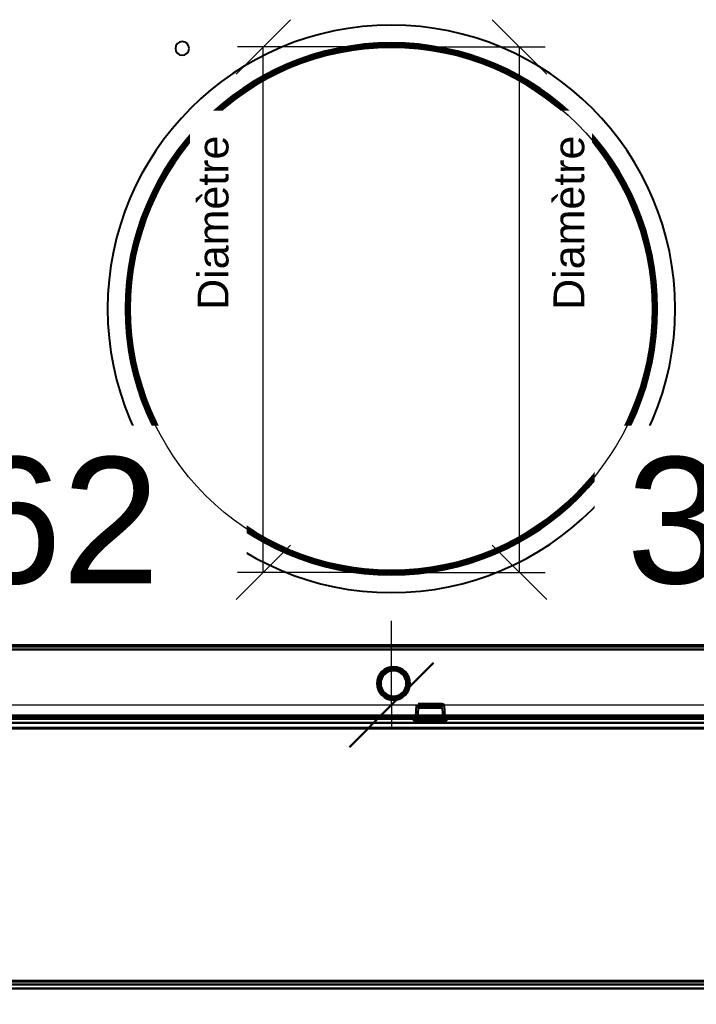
# Model space of a CAD drawing. Header units: millimetres. Extents: x -1115 to 1388, y -280 to 1010.
# Tile 29 of 76: x -177 to 145, y -7 to 461. Entities that reach past the tile are written whole.
import ezdxf

# ---------------------------------------------------------------- set-up
doc = ezdxf.new("R2010")
doc.units = ezdxf.units.MM
doc.linetypes.add('Tiret point', pattern=[15.875, 6.35, -4.7625, 0, -4.7625])
for name, color, linetype, lineweight in [('A-ANNO-DIMS', 211, 'Continuous', 30), ('A-ANNO-DIMS-20', 211, 'Continuous', 30), ('A-FLOR-LEVL', 51, 'Continuous', 30), ('A-GENM', 13, 'Continuous', 40), ('G-IMPT', 8, 'Continuous', 40)]:
    doc.layers.add(name, color=color, linetype=linetype, lineweight=lineweight)
doc.styles.add('Arial_1', font='arial.ttf', dxfattribs={"height": 60})
doc.styles.add('Arial_2', font='arial.ttf', dxfattribs={"height": 14.6304})
doc.dimstyles.new('Linéaire', dxfattribs={"dimscale": 304.8, "dimtxt": 61.215564, "dimasz": 0.131234, "dimexe": 0.131234, "dimexo": 0.131234, "dimgap": 0.131234, "dimtad": 1, "dimdec": 0, "dimzin": 0, "dimdsep": 46, "dimtxsty": 'Arial_1', "dimblk1": 'OBLIQUE', "dimblk2": 'OBLIQUE', "dimsah": 1, "dimcen": 0.09, "dimazin": 0, "dimtfac": 1, "dimtdec": 4, "dimtix": 1, "dimtmove": 0, "dimatfit": 3, "dimfxl": 1, "dimtvp": 1, "dimtfill": 1, "dimtolj": 1, "dimtzin": 0, "dimarcsym": 2})

# ---------------------------------------------------------------- blocks, each defined once
blk = doc.blocks.new('NEXA 700 CALQUES_dwg-751640-Droite')
at = {"layer": 'G-IMPT'}
for p, q in [((325.9, 163.35), (-323.9, 163.35)), ((11.78, 134.59), (11.42, 129.37)), ((11.78, 134.59), (11.42, 129.37)), ((18.5, 134.59), (11.78, 134.59)), ((18.5, 134.59), (11.78, 134.59)), ((18.5, 134.59), (11.78, 134.59)), ((18.5, 134.59), (11.78, 134.59)), ((11.78, 134.59), (25.22, 134.59)), ((11.78, 134.59), (25.22, 134.59)), ((11.78, 134.59), (25.22, 134.59)), ((11.78, 134.59), (25.22, 134.59)), ((12.72, 133.59), (12.35, 128.35)), ((12.72, 133.59), (12.35, 128.35)), ((12.72, 133.59), (18.5, 133.59)), ((12.72, 133.59), (18.5, 133.59)), ((24.28, 133.59), (12.72, 133.59)), ((24.28, 133.59), (12.72, 133.59)), ((24.28, 133.59), (12.72, 133.59)), ((24.28, 133.59), (12.72, 133.59)), ((24.22, 135.52), (12.78, 135.52)), ((24.22, 135.52), (12.78, 135.52)), ((24.22, 135.52), (12.78, 135.52)), ((24.22, 135.52), (12.78, 135.52)), ((12.78, 135.52), (18.5, 135.52)), ((12.78, 135.52), (18.5, 135.52)), ((12.78, 135.52), (18.5, 135.52)), ((12.78, 135.52), (18.5, 135.52)), ((13.72, 134.52), (23.28, 134.52)), ((13.72, 134.52), (23.28, 134.52)), ((13.72, 134.52), (23.28, 134.52)), ((13.72, 134.52), (23.28, 134.52)), ((18.5, 134.52), (13.72, 134.52)), ((18.5, 134.52), (13.72, 134.52)), ((18.5, 135.52), (24.22, 135.52)), ((18.5, 135.52), (24.22, 135.52)), ((25.22, 134.59), (18.5, 134.59)), ((25.22, 134.59), (18.5, 134.59)), ((23.28, 134.52), (18.5, 134.52)), ((23.28, 134.52), (18.5, 134.52)), ((23.28, 134.52), (18.5, 134.52)), ((23.28, 134.52), (18.5, 134.52)), ((18.5, 133.59), (24.28, 133.59)), ((18.5, 133.59), (24.28, 133.59)), ((18.5, 133.59), (24.28, 133.59)), ((18.5, 133.59), (24.28, 133.59)), ((24.65, 128.35), (24.28, 133.59)), ((24.65, 128.35), (24.28, 133.59)), ((25.58, 129.37), (25.22, 134.59)), ((25.58, 129.37), (25.22, 134.59)), ((345, 128.37), (-325, 128.37)), ((-324.4, 128.37), (361.4, 128.37)), ((-324.4, 128.37), (326.4, 128.37)), ((-323.9, 128.87), (360.9, 128.87)), ((10.55, 128.37), (10.55, 127.42)), ((10.55, 128.37), (10.55, 127.42)), ((10.55, 128.37), (18.5, 128.37)), ((10.55, 128.37), (26.45, 128.37)), ((10.55, 128.37), (26.45, 128.37)), ((10.55, 128.37), (26.45, 128.37)), ((26.45, 127.42), (10.55, 127.42)), ((12.65, 127.42), (10.55, 127.42)), ((10.55, 127.42), (26.45, 127.42)), ((12.65, 127.42), (10.55, 127.42)), ((26.45, 127.42), (10.55, 127.42)), ((10.55, 127.42), (26.45, 127.42)), ((10.63, 128.87), (10.63, 128.37)), ((10.63, 128.87), (10.63, 128.37)), ((18.5, 128.87), (10.63, 128.87)), ((10.63, 128.87), (18.5, 128.87)), ((18.5, 128.87), (10.63, 128.87)), ((10.63, 128.87), (18.5, 128.87)), ((26.38, 128.37), (10.63, 128.37)), ((26.38, 128.37), (10.63, 128.37)), ((10.63, 128.37), (18.5, 128.37)), ((10.63, 128.37), (18.5, 128.37)), ((26.38, 128.37), (10.63, 128.37)), ((26.38, 128.37), (10.63, 128.37)), ((10.63, 128.37), (18.5, 128.37)), ((10.63, 128.37), (18.5, 128.37)), ((11.38, 128.87), (11.35, 128.37)), ((11.38, 128.87), (11.35, 128.37)), ((11.35, 128.37), (25.65, 128.37)), ((11.35, 128.37), (25.65, 128.37)), ((25.65, 128.37), (11.35, 128.37)), ((25.65, 128.37), (11.35, 128.37)), ((11.35, 128.37), (25.65, 128.37)), ((11.35, 128.37), (25.65, 128.37)), ((25.65, 128.37), (11.35, 128.37)), ((25.65, 128.37), (11.35, 128.37)), ((25.65, 127.42), (11.35, 127.42)), ((11.35, 127.42), (18.5, 127.42)), ((25.65, 127.42), (11.35, 127.42)), ((11.35, 127.42), (18.5, 127.42)), ((11.38, 128.87), (18.5, 128.87)), ((11.38, 128.87), (25.62, 128.87)), ((18.5, 128.87), (11.38, 128.87)), ((11.38, 128.87), (18.5, 128.87)), ((11.38, 128.87), (25.62, 128.87)), ((18.5, 128.87), (11.38, 128.87)), ((18.5, 129.37), (11.42, 129.37)), ((25.58, 129.37), (11.42, 129.37)), ((18.5, 129.37), (11.42, 129.37)), ((25.58, 129.37), (11.42, 129.37)), ((11.42, 129.37), (18.5, 129.37)), ((11.42, 129.37), (18.5, 129.37)), ((12.35, 128.35), (24.65, 128.35)), ((12.35, 128.35), (24.65, 128.35)), ((18.5, 128.35), (12.35, 128.35)), ((12.35, 128.35), (24.65, 128.35)), ((12.35, 128.35), (24.65, 128.35)), ((18.5, 128.35), (12.35, 128.35)), ((25.58, 129.37), (18.5, 129.37)), ((25.58, 129.37), (18.5, 129.37)), ((18.5, 129.37), (25.58, 129.37)), ((18.5, 129.37), (25.58, 129.37)), ((18.5, 128.87), (25.62, 128.87)), ((26.38, 128.87), (18.5, 128.87)), ((18.5, 128.87), (26.38, 128.87)), ((25.62, 128.87), (18.5, 128.87)), ((18.5, 128.87), (25.62, 128.87)), ((26.38, 128.87), (18.5, 128.87)), ((18.5, 128.87), (26.38, 128.87)), ((25.62, 128.87), (18.5, 128.87)), ((18.5, 128.37), (26.38, 128.37)), ((18.5, 128.37), (26.38, 128.37)), ((18.5, 128.37), (26.45, 128.37)), ((24.65, 128.35), (18.5, 128.35)), ((24.65, 128.35), (18.5, 128.35)), ((24.65, 128.35), (18.5, 128.35)), ((24.65, 128.35), (18.5, 128.35)), ((18.5, 127.42), (25.65, 127.42)), ((18.5, 127.42), (25.65, 127.42)), ((26.45, 127.42), (24.35, 127.42)), ((26.45, 127.42), (24.35, 127.42)), ((25.65, 128.37), (25.62, 128.87)), ((25.65, 128.37), (25.62, 128.87)), ((26.38, 128.37), (26.38, 128.87)), ((26.38, 128.37), (26.38, 128.87)), ((26.45, 127.42), (26.45, 128.37)), ((26.45, 127.42), (26.45, 128.37)), ((345, 126.37), (-325, 126.37)), ((345, 126.37), (-325, 126.37)), ((-303.78, 2), (323.78, 2)), ((-303.78, 2), (323.78, 2)), ((-303.78, 0), (323.78, 0)), ((-303.78, 0), (323.78, 0))]:
    blk.add_line(p, q, dxfattribs=at)
at = {"layer": 'G-IMPT', "flags": 128}
for points in [[(0, 198.37), (-5, 198.47), (-9.99, 198.77), (-14.96, 199.27), (-19.91, 199.97), (-24.83, 200.86), (-29.71, 201.96), (-34.54, 203.24), (-39.32, 204.72), (-44.03, 206.39), (-48.68, 208.24), (-53.24, 210.28), (-57.72, 212.5), (-62.11, 214.89), (-66.4, 217.47), (-70.58, 220.21), (-74.65, 223.11), (-78.6, 226.18), (-82.42, 229.4), (-86.12, 232.77), (-89.67, 236.28), (-93.08, 239.94), (-96.34, 243.73), (-99.45, 247.64), (-102.4, 251.68), (-105.18, 255.83), (-107.8, 260.09), (-110.24, 264.46), (-112.51, 268.91), (-114.6, 273.45), (-116.5, 278.08), (-118.22, 282.77), (-119.75, 287.53), (-121.09, 292.35), (-122.23, 297.22), (-123.18, 302.13), (-123.93, 307.07), (-124.49, 312.04), (-124.84, 317.03), (-124.99, 322.02), (-124.95, 327.02), (-124.7, 332.02), (-124.26, 337), (-123.61, 341.95), (-122.77, 346.88), (-121.73, 351.77), (-120.5, 356.62), (-119.07, 361.41), (-117.46, 366.14), (-115.65, 370.8), (-113.66, 375.39), (-111.49, 379.89), (-109.14, 384.31), (-106.62, 388.62), (-103.92, 392.83), (-101.06, 396.93), (-98.04, 400.92), (-94.86, 404.78), (-91.53, 408.5), (-88.05, 412.1), (-84.43, 415.55), (-80.68, 418.85), (-76.8, 422), (-72.79, 424.99), (-68.67, 427.82), (-64.44, 430.48), (-60.1, 432.97), (-55.67, 435.29), (-51.15, 437.43), (-46.55, 439.38), (-41.87, 441.15), (-37.13, 442.73), (-32.33, 444.12), (-27.47, 445.32), (-22.57, 446.32), (-17.64, 447.12), (-12.68, 447.73), (-7.69, 448.14), (-2.7, 448.34), (0, 448.37)], [(0, 448.37), (5, 448.27), (9.99, 447.97), (14.96, 447.47), (19.91, 446.78), (24.83, 445.88), (29.71, 444.79), (34.54, 443.5), (39.32, 442.03), (44.03, 440.36), (48.68, 438.5), (53.24, 436.47), (57.72, 434.25), (62.11, 431.85), (66.4, 429.28), (70.58, 426.54), (74.65, 423.63), (78.6, 420.57), (82.42, 417.35), (86.12, 413.98), (89.67, 410.46), (93.08, 406.81), (96.34, 403.02), (99.45, 399.1), (102.4, 395.06), (105.18, 390.91), (107.8, 386.65), (110.24, 382.29), (112.51, 377.83), (114.6, 373.29), (116.5, 368.67), (118.22, 363.97), (119.75, 359.21), (121.09, 354.39), (122.23, 349.53), (123.18, 344.62), (123.93, 339.68), (124.49, 334.71), (124.84, 329.72), (124.99, 324.72), (124.95, 319.72), (124.7, 314.73), (124.26, 309.75), (123.61, 304.79), (122.77, 299.86), (121.73, 294.97), (120.5, 290.13), (119.07, 285.33), (117.46, 280.6), (115.65, 275.94), (113.66, 271.35), (111.49, 266.85), (109.14, 262.44), (106.62, 258.12), (103.92, 253.91), (101.06, 249.81), (98.04, 245.83), (94.86, 241.97), (91.53, 238.24), (88.05, 234.65), (84.43, 231.2), (80.68, 227.9), (76.8, 224.75), (72.79, 221.75), (68.67, 218.92), (64.44, 216.26), (60.1, 213.77), (55.67, 211.45), (51.15, 209.32), (46.55, 207.36), (41.87, 205.59), (37.13, 204.01), (32.33, 202.62), (27.47, 201.43), (22.57, 200.43), (17.64, 199.62), (12.68, 199.02), (7.69, 198.61), (2.7, 198.4), (0, 198.37)], [(-323.9, 163.35), (-161.45, 163.35), (1, 163.35), (163.45, 163.35), (325.9, 163.35)], [(325.9, 163.35), (163.45, 163.35), (1, 163.35), (-161.45, 163.35), (-323.9, 163.35)], [(-323.9, 163.35), (-161.45, 163.35), (1, 163.35), (163.45, 163.35), (325.9, 163.35)], [(325.9, 163.35), (163.45, 163.35), (1, 163.35), (-161.45, 163.35), (-323.9, 163.35)], [(325.9, 162.75), (163.45, 162.75), (1, 162.75), (-161.45, 162.75), (-323.9, 162.75)], [(-323.9, 162.75), (-161.45, 162.75), (1, 162.75), (163.45, 162.75), (325.9, 162.75)], [(325.9, 162.75), (163.45, 162.75), (1, 162.75), (-161.45, 162.75), (-323.9, 162.75)], [(-323.9, 162.75), (-161.45, 162.75), (1, 162.75), (163.45, 162.75), (325.9, 162.75)], [(-323.9, 161.37), (-161.33, 161.37), (1.25, 161.37), (163.82, 161.37), (326.4, 161.37)], [(326.4, 161.37), (163.82, 161.37), (1.25, 161.37), (-161.33, 161.37), (-323.9, 161.37)], [(-323.9, 161.37), (-161.45, 161.37), (1, 161.37), (163.45, 161.37), (325.9, 161.37)], [(325.9, 161.37), (163.45, 161.37), (1, 161.37), (-161.45, 161.37), (-323.9, 161.37)], [(-323.9, 161.37), (-161.33, 161.37), (1.25, 161.37), (163.82, 161.37), (326.4, 161.37)], [(325.9, 161.37), (163.45, 161.37), (1, 161.37), (-161.45, 161.37), (-323.9, 161.37)], [(-323.9, 161.37), (-161.45, 161.37), (1, 161.37), (163.45, 161.37), (325.9, 161.37)], [(326.4, 161.37), (163.82, 161.37), (1.25, 161.37), (-161.33, 161.37), (-323.9, 161.37)], [(13.7, 134.52), (13.53, 134.51), (13.38, 134.46), (13.25, 134.41), (13.04, 134.26), (12.9, 134.11), (12.83, 133.98), (12.75, 133.78), (12.72, 133.59)], [(13.7, 134.52), (13.53, 134.51), (13.38, 134.46), (13.25, 134.41), (13.04, 134.26), (12.9, 134.11), (12.83, 133.98), (12.75, 133.78), (12.72, 133.59)], [(24.23, 135.52), (24.4, 135.51), (24.55, 135.46), (24.68, 135.41), (24.9, 135.26), (25.03, 135.11), (25.11, 134.98), (25.18, 134.78), (25.22, 134.59)], [(24.23, 135.52), (24.4, 135.51), (24.55, 135.46), (24.68, 135.41), (24.9, 135.26), (25.03, 135.11), (25.11, 134.98), (25.18, 134.78), (25.22, 134.59)], [(361.4, 128.97), (189.95, 128.97), (18.5, 128.97), (-152.95, 128.97), (-324.4, 128.97)], [(-324.4, 128.97), (-152.95, 128.97), (18.5, 128.97), (189.95, 128.97), (361.4, 128.97)], [(361.4, 128.97), (189.95, 128.97), (18.5, 128.97), (-152.95, 128.97), (-324.4, 128.97)], [(-324.4, 128.97), (-152.95, 128.97), (18.5, 128.97), (189.95, 128.97), (361.4, 128.97)], [(-324.4, 128.97), (-152.95, 128.97), (18.5, 128.97), (189.95, 128.97), (361.4, 128.97)], [(361.4, 128.97), (189.95, 128.97), (18.5, 128.97), (-152.95, 128.97), (-324.4, 128.97)], [(326.4, 128.97), (163.7, 128.97), (1, 128.97), (-161.7, 128.97), (-324.4, 128.97)], [(-324.4, 128.97), (-161.7, 128.97), (1, 128.97), (163.7, 128.97), (326.4, 128.97)], [(326.4, 128.97), (163.7, 128.97), (1, 128.97), (-161.7, 128.97), (-324.4, 128.97)], [(-324.4, 128.97), (-161.7, 128.97), (1, 128.97), (163.7, 128.97), (326.4, 128.97)], [(326.4, 128.97), (163.7, 128.97), (1, 128.97), (-161.7, 128.97), (-324.4, 128.97)], [(-324.4, 128.97), (-161.7, 128.97), (1, 128.97), (163.7, 128.97), (326.4, 128.97)], [(361.4, 128.87), (189.95, 128.87), (18.5, 128.87), (-152.95, 128.87), (-324.4, 128.87)], [(-324.4, 128.87), (-152.95, 128.87), (18.5, 128.87), (189.95, 128.87), (361.4, 128.87)], [(326.4, 128.87), (163.7, 128.87), (1, 128.87), (-161.7, 128.87), (-324.4, 128.87)], [(-324.4, 128.87), (-161.7, 128.87), (1, 128.87), (163.7, 128.87), (326.4, 128.87)], [(361.4, 128.37), (189.95, 128.37), (18.5, 128.37), (-152.95, 128.37), (-324.4, 128.37)], [(-324.4, 128.37), (-157.05, 128.37), (10.3, 128.37), (177.65, 128.37), (345, 128.37)], [(-324.4, 128.37), (-152.95, 128.37), (18.5, 128.37), (189.95, 128.37), (361.4, 128.37)], [(345, 128.37), (177.65, 128.37), (10.3, 128.37), (-157.05, 128.37), (-324.4, 128.37)], [(-324.4, 128.37), (-161.7, 128.37), (1, 128.37), (163.7, 128.37), (326.4, 128.37)], [(326.4, 128.37), (163.7, 128.37), (1, 128.37), (-161.7, 128.37), (-324.4, 128.37)], [(-324.4, 128.37), (-161.7, 128.37), (1, 128.37), (163.7, 128.37), (326.4, 128.37)], [(326.4, 128.37), (163.7, 128.37), (1, 128.37), (-161.7, 128.37), (-324.4, 128.37)], [(-324.4, 128.37), (-161.7, 128.37), (1, 128.37), (163.7, 128.37), (326.4, 128.37)], [(326.4, 128.37), (163.7, 128.37), (1, 128.37), (-161.7, 128.37), (-324.4, 128.37)], [(345, 128.37), (177.65, 128.37), (10.3, 128.37), (-157.05, 128.37), (-324.4, 128.37)], [(-324.4, 128.37), (-161.7, 128.37), (1, 128.37), (163.7, 128.37), (326.4, 128.37)], [(-324.4, 128.37), (-157.05, 128.37), (10.3, 128.37), (177.65, 128.37), (345, 128.37)], [(326.4, 128.37), (163.7, 128.37), (1, 128.37), (-161.7, 128.37), (-324.4, 128.37)], [(326, 128.87), (163.5, 128.87), (1, 128.87), (-161.5, 128.87), (-324, 128.87)], [(-324, 128.87), (-161.5, 128.87), (1, 128.87), (163.5, 128.87), (326, 128.87)], [(-324, 128.87), (-161.5, 128.87), (1, 128.87), (163.5, 128.87), (326, 128.87)], [(326, 128.87), (163.5, 128.87), (1, 128.87), (-161.5, 128.87), (-324, 128.87)], [(-323.9, 129.85), (-161.45, 129.85), (1, 129.85), (163.45, 129.85), (325.9, 129.85)], [(325.9, 129.85), (163.45, 129.85), (1, 129.85), (-161.45, 129.85), (-323.9, 129.85)], [(-323.9, 129.85), (-161.45, 129.85), (1, 129.85), (163.45, 129.85), (325.9, 129.85)], [(325.9, 129.85), (163.45, 129.85), (1, 129.85), (-161.45, 129.85), (-323.9, 129.85)], [(325.9, 129.85), (163.45, 129.85), (1, 129.85), (-161.45, 129.85), (-323.9, 129.85)], [(-323.9, 129.85), (-161.45, 129.85), (1, 129.85), (163.45, 129.85), (325.9, 129.85)], [(-323.9, 129.85), (-161.45, 129.85), (1, 129.85), (163.45, 129.85), (325.9, 129.85)], [(325.9, 129.85), (163.45, 129.85), (1, 129.85), (-161.45, 129.85), (-323.9, 129.85)], [(326.4, 129.47), (163.82, 129.47), (1.25, 129.47), (-161.33, 129.47), (-323.9, 129.47)], [(360.9, 129.47), (189.7, 129.47), (18.5, 129.47), (-152.7, 129.47), (-323.9, 129.47)], [(-323.9, 129.47), (-161.33, 129.47), (1.25, 129.47), (163.82, 129.47), (326.4, 129.47)], [(-323.9, 129.47), (-152.7, 129.47), (18.5, 129.47), (189.7, 129.47), (360.9, 129.47)], [(326.4, 129.47), (163.82, 129.47), (1.25, 129.47), (-161.33, 129.47), (-323.9, 129.47)], [(-323.9, 129.47), (-161.33, 129.47), (1.25, 129.47), (163.82, 129.47), (326.4, 129.47)], [(-323.9, 129.37), (-152.7, 129.37), (18.5, 129.37), (189.7, 129.37), (360.9, 129.37)], [(360.9, 129.37), (189.7, 129.37), (18.5, 129.37), (-152.7, 129.37), (-323.9, 129.37)], [(-323.9, 129.37), (-152.7, 129.37), (18.5, 129.37), (189.7, 129.37), (360.9, 129.37)], [(360.9, 129.37), (189.7, 129.37), (18.5, 129.37), (-152.7, 129.37), (-323.9, 129.37)], [(360.9, 129.37), (189.7, 129.37), (18.5, 129.37), (-152.7, 129.37), (-323.9, 129.37)], [(-323.9, 129.37), (-152.7, 129.37), (18.5, 129.37), (189.7, 129.37), (360.9, 129.37)], [(360.9, 128.87), (189.7, 128.87), (18.5, 128.87), (-152.7, 128.87), (-323.9, 128.87)], [(-323.9, 128.87), (-152.7, 128.87), (18.5, 128.87), (189.7, 128.87), (360.9, 128.87)], [(360.9, 128.87), (189.7, 128.87), (18.5, 128.87), (-152.7, 128.87), (-323.9, 128.87)], [(-323.9, 128.87), (-152.7, 128.87), (18.5, 128.87), (189.7, 128.87), (360.9, 128.87)], [(-323.9, 128.87), (-152.7, 128.87), (18.5, 128.87), (189.7, 128.87), (360.9, 128.87)], [(360.9, 128.87), (189.7, 128.87), (18.5, 128.87), (-152.7, 128.87), (-323.9, 128.87)], [(-323.9, 128.87), (-152.7, 128.87), (18.5, 128.87), (189.7, 128.87), (360.9, 128.87)], [(360.9, 128.87), (189.7, 128.87), (18.5, 128.87), (-152.7, 128.87), (-323.9, 128.87)], [(-323.9, 128.87), (-152.7, 128.87), (18.5, 128.87), (189.7, 128.87), (360.9, 128.87)], [(360.9, 128.87), (189.7, 128.87), (18.5, 128.87), (-152.7, 128.87), (-323.9, 128.87)], [(360.9, 128.87), (189.7, 128.87), (18.5, 128.87), (-152.7, 128.87), (-323.9, 128.87)], [(-323.9, 128.87), (-152.7, 128.87), (18.5, 128.87), (189.7, 128.87), (360.9, 128.87)], [(326.4, 128.37), (165.3, 128.37), (4.2, 128.37), (-156.9, 128.37), (-318, 128.37)], [(-318, 128.37), (-156.9, 128.37), (4.2, 128.37), (165.3, 128.37), (326.4, 128.37)], [(-318, 128.37), (-156.9, 128.37), (4.2, 128.37), (165.3, 128.37), (326.4, 128.37)], [(326.4, 128.37), (165.3, 128.37), (4.2, 128.37), (-156.9, 128.37), (-318, 128.37)], [(-318, 128.37), (-156.9, 128.37), (4.2, 128.37), (165.3, 128.37), (326.4, 128.37)], [(326.4, 128.37), (165.3, 128.37), (4.2, 128.37), (-156.9, 128.37), (-318, 128.37)], [(-318, 128.37), (-156.9, 128.37), (4.2, 128.37), (165.3, 128.37), (326.4, 128.37)], [(326.4, 128.37), (165.3, 128.37), (4.2, 128.37), (-156.9, 128.37), (-318, 128.37)], [(12.35, 128.35), (12.32, 128.18), (12.27, 128.03), (12.2, 127.9), (12.04, 127.69), (11.88, 127.57), (11.74, 127.5), (11.54, 127.44), (11.37, 127.42)], [(12.35, 128.35), (12.32, 128.18), (12.27, 128.03), (12.2, 127.9), (12.04, 127.69), (11.88, 127.57), (11.74, 127.5), (11.54, 127.44), (11.37, 127.42)], [(13.79, 127.42), (13.51, 127.42), (13.22, 127.42), (12.93, 127.42), (12.65, 127.42)], [(12.65, 127.42), (12.93, 127.42), (13.22, 127.42), (13.51, 127.42), (13.79, 127.42)], [(24.35, 127.42), (24.07, 127.42), (23.78, 127.42), (23.49, 127.42), (23.21, 127.42)], [(23.21, 127.42), (23.49, 127.42), (23.78, 127.42), (24.07, 127.42), (24.35, 127.42)], [(25.63, 127.42), (25.46, 127.44), (25.31, 127.48), (25.18, 127.54), (24.97, 127.69), (24.84, 127.84), (24.76, 127.96), (24.68, 128.17), (24.65, 128.35)], [(25.63, 127.42), (25.46, 127.44), (25.31, 127.48), (25.18, 127.54), (24.97, 127.69), (24.84, 127.84), (24.76, 127.96), (24.68, 128.17), (24.65, 128.35)], [(345, 126.37), (177.5, 126.37), (10, 126.37), (-157.5, 126.37), (-325, 126.37)], [(-325, 126.37), (-157.5, 126.37), (10, 126.37), (177.5, 126.37), (345, 126.37)], [(-325, 126.37), (-157.5, 126.37), (10, 126.37), (177.5, 126.37), (345, 126.37)], [(345, 126.37), (177.5, 126.37), (10, 126.37), (-157.5, 126.37), (-325, 126.37)], [(-325, 126.37), (-157.5, 126.37), (10, 126.37), (177.5, 126.37), (345, 126.37)], [(345, 126.37), (177.5, 126.37), (10, 126.37), (-157.5, 126.37), (-325, 126.37)], [(345, 126.37), (177.5, 126.37), (10, 126.37), (-157.5, 126.37), (-325, 126.37)], [(-325, 126.37), (-157.5, 126.37), (10, 126.37), (177.5, 126.37), (345, 126.37)], [(-325, 124.03), (-157.5, 124.03), (10, 124.03), (177.5, 124.03), (345, 124.03)], [(345, 124.03), (177.5, 124.03), (10, 124.03), (-157.5, 124.03), (-325, 124.03)], [(345, 124.03), (177.5, 124.03), (10, 124.03), (-157.5, 124.03), (-325, 124.03)], [(-325, 124.03), (-157.5, 124.03), (10, 124.03), (177.5, 124.03), (345, 124.03)], [(345, 124.03), (177.5, 124.03), (10, 124.03), (-157.5, 124.03), (-325, 124.03)], [(-325, 124.03), (-157.5, 124.03), (10, 124.03), (177.5, 124.03), (345, 124.03)], [(345, 124.03), (177.5, 124.03), (10, 124.03), (-157.5, 124.03), (-325, 124.03)], [(-325, 124.03), (-157.5, 124.03), (10, 124.03), (177.5, 124.03), (345, 124.03)], [(-325, 123.68), (-157.5, 123.68), (10, 123.68), (177.5, 123.68), (345, 123.68)], [(345, 123.68), (177.5, 123.68), (10, 123.68), (-157.5, 123.68), (-325, 123.68)], [(345, 123.68), (177.5, 123.68), (10, 123.68), (-157.5, 123.68), (-325, 123.68)], [(-325, 123.68), (-157.5, 123.68), (10, 123.68), (177.5, 123.68), (345, 123.68)], [(-325, 123.68), (-157.5, 123.68), (10, 123.68), (177.5, 123.68), (345, 123.68)], [(345, 123.68), (177.5, 123.68), (10, 123.68), (-157.5, 123.68), (-325, 123.68)], [(338, 126.37), (174, 126.37), (10, 126.37), (-154, 126.37), (-318, 126.37)], [(-318, 126.37), (-154, 126.37), (10, 126.37), (174, 126.37), (338, 126.37)], [(-318, 126.37), (-154, 126.37), (10, 126.37), (174, 126.37), (338, 126.37)], [(338, 126.37), (174, 126.37), (10, 126.37), (-154, 126.37), (-318, 126.37)], [(-318, 126.37), (-154, 126.37), (10, 126.37), (174, 126.37), (338, 126.37)], [(338, 126.37), (174, 126.37), (10, 126.37), (-154, 126.37), (-318, 126.37)], [(338, 126.37), (174, 126.37), (10, 126.37), (-154, 126.37), (-318, 126.37)], [(-318, 126.37), (-154, 126.37), (10, 126.37), (174, 126.37), (338, 126.37)], [(323.84, 3.65), (166.92, 3.65), (10, 3.65), (-146.92, 3.65), (-303.84, 3.65)], [(-303.84, 3.65), (-146.92, 3.65), (10, 3.65), (166.92, 3.65), (323.84, 3.65)], [(-303.84, 3.65), (-146.92, 3.65), (10, 3.65), (166.92, 3.65), (323.84, 3.65)], [(323.84, 3.65), (166.92, 3.65), (10, 3.65), (-146.92, 3.65), (-303.84, 3.65)], [(-303.84, 3.65), (-146.92, 3.65), (10, 3.65), (166.92, 3.65), (323.84, 3.65)], [(323.84, 3.65), (166.92, 3.65), (10, 3.65), (-146.92, 3.65), (-303.84, 3.65)], [(323.84, 3.65), (166.92, 3.65), (10, 3.65), (-146.92, 3.65), (-303.84, 3.65)], [(-303.84, 3.65), (-146.92, 3.65), (10, 3.65), (166.92, 3.65), (323.84, 3.65)], [(-303.78, 3.31), (-146.89, 3.31), (10, 3.31), (166.89, 3.31), (323.78, 3.31)], [(323.78, 3.31), (166.89, 3.31), (10, 3.31), (-146.89, 3.31), (-303.78, 3.31)], [(323.78, 3.31), (166.89, 3.31), (10, 3.31), (-146.89, 3.31), (-303.78, 3.31)], [(-303.78, 3.31), (-146.89, 3.31), (10, 3.31), (166.89, 3.31), (323.78, 3.31)], [(323.78, 3.31), (166.89, 3.31), (10, 3.31), (-146.89, 3.31), (-303.78, 3.31)], [(-303.78, 3.31), (-146.89, 3.31), (10, 3.31), (166.89, 3.31), (323.78, 3.31)], [(323.78, 3.31), (166.89, 3.31), (10, 3.31), (-146.89, 3.31), (-303.78, 3.31)], [(-303.78, 3.31), (-146.89, 3.31), (10, 3.31), (166.89, 3.31), (323.78, 3.31)], [(-303.78, 2), (-146.89, 2), (10, 2), (166.89, 2), (323.78, 2)], [(323.78, 2), (166.89, 2), (10, 2), (-146.89, 2), (-303.78, 2)], [(-303.78, 2), (-146.89, 2), (10, 2), (166.89, 2), (323.78, 2)], [(323.78, 2), (166.89, 2), (10, 2), (-146.89, 2), (-303.78, 2)], [(-303.78, 2), (-146.89, 2), (10, 2), (166.89, 2), (323.78, 2)], [(323.78, 2), (166.89, 2), (10, 2), (-146.89, 2), (-303.78, 2)], [(323.78, 2), (166.89, 2), (10, 2), (-146.89, 2), (-303.78, 2)], [(-303.78, 2), (-146.89, 2), (10, 2), (166.89, 2), (323.78, 2)], [(323.78, 0), (166.89, 0), (10, 0), (-146.89, 0), (-303.78, 0)], [(-303.78, 0), (-146.89, 0), (10, 0), (166.89, 0), (323.78, 0)], [(323.78, 0), (166.89, 0), (10, 0), (-146.89, 0), (-303.78, 0)], [(-303.78, 0), (-146.89, 0), (10, 0), (166.89, 0), (323.78, 0)], [(323.78, 0), (166.89, 0), (10, 0), (-146.89, 0), (-303.78, 0)], [(-303.78, 0), (-146.89, 0), (10, 0), (166.89, 0), (323.78, 0)], [(-303.78, 0), (-146.89, 0), (10, 0), (166.89, 0), (323.78, 0)], [(323.78, 0), (166.89, 0), (10, 0), (-146.89, 0), (-303.78, 0)]]:
    blk.add_lwpolyline(points, dxfattribs=at)
at = {"layer": 'G-IMPT'}
for centre, radius, start, end in [((0, 323.37), 135, 360, 180), ((0, 323.37), 135, 0, 180), ((0, 323.37), 135, 360, 180), ((0, 323.37), 135, 0, 180), ((0, 323.37), 135, 90, 270), ((0, 323.37), 135, 0, 180), ((0, 323.37), 135, 360, 180), ((0, 323.37), 135, 360, 180), ((0, 323.37), 135, 270, 90), ((0, 323.37), 126.5, 0, 180), ((0, 323.37), 126.5, 360, 180), ((0, 323.37), 126.5, 360, 180), ((0, 323.37), 126.5, 0, 180), ((0, 323.37), 126.5, 360, 180), ((0, 323.37), 126.5, 0, 180), ((0, 323.37), 126.5, 360, 180), ((0, 323.37), 126.5, 0, 180), ((0, 323.37), 126.5, 360, 180), ((0, 323.37), 126.5, 360, 180), ((0, 323.37), 126.5, 360, 180), ((0, 323.37), 126.5, 360, 180), ((0, 323.37), 126.5, 360, 180), ((0, 323.37), 126.5, 0, 180), ((0, 323.37), 126.5, 0, 180), ((0, 323.37), 126.5, 360, 180), ((-99.5, 447.27), 3.25, 360, 180), ((-99.5, 447.27), 3.25, 360, 180), ((-99.5, 447.27), 3.25, 360, 180), ((-99.5, 447.27), 3.25, 360, 180), ((-99.5, 447.27), 3.25, 0, 180), ((-99.5, 447.27), 3.25, 0, 180), ((-99.5, 447.27), 3.25, 360, 180), ((-99.5, 447.27), 3.25, 0, 180), ((0, 323.37), 126, 0, 180), ((0, 323.37), 126, 0, 180), ((0, 323.37), 126, 0, 180), ((0, 323.37), 126, 360, 180), ((0, 323.37), 126, 360, 180), ((0, 323.37), 126, 0, 180), ((0, 323.37), 126, 360, 180), ((0, 323.37), 126, 360, 180), ((0, 323.37), 126, 90, 270), ((0, 323.37), 126, 90, 180), ((0, 323.37), 126, 360, 180), ((0, 323.37), 126, 0, 180), ((0, 323.37), 125.41, 0, 180), ((0, 323.37), 125.41, 0, 180), ((0, 323.37), 125.41, 0, 180), ((0, 323.37), 125.41, 360, 180), ((0, 323.37), 125.41, 360, 180), ((0, 323.37), 125.41, 0, 180), ((0, 323.37), 125.41, 360, 180), ((0, 323.37), 125.41, 360, 180), ((0, 323.37), 125, 360, 180), ((0, 323.37), 125, 360, 180), ((0, 323.37), 125, 0, 180), ((0, 323.37), 125, 360, 180), ((0, 323.37), 125, 360, 180), ((0, 323.37), 125, 0, 180), ((0, 323.37), 125, 90, 270), ((0, 323.37), 125, 90, 180), ((0, 323.37), 124.97, 0, 180), ((0, 323.37), 124.97, 360, 180), ((0, 323.37), 124.97, 360, 180), ((0, 323.37), 124.97, 0, 180), ((0, 323.37), 124.97, 360, 180), ((0, 323.37), 124.97, 0, 180), ((0, 323.37), 124.97, 0, 180), ((0, 323.37), 124.97, 0, 180), ((0, 323.37), 124.37, 0, 180), ((0, 323.37), 124.37, 0, 180), ((0, 323.37), 124.37, 0, 180), ((0, 323.37), 124.37, 360, 180), ((0, 323.37), 124.37, 360, 180), ((0, 323.37), 124.37, 0, 180), ((0, 323.37), 124.37, 0, 180), ((0, 323.37), 124.37, 0, 180), ((0, 323.37), 124.37, 90, 180), ((0, 323.37), 124.37, 90, 180), ((0, 323.37), 124.37, 0, 180), ((0, 323.37), 124.37, 90, 180), ((0, 323.37), 124.37, 360, 180), ((0, 323.37), 124.37, 90, 180), ((0, 323.37), 124.37, 90, 270), ((0, 323.37), 124.37, 90, 270), ((-99.5, 447.27), 3.25, 180, 360), ((-99.5, 447.27), 3.25, 180, 360), ((-99.5, 447.27), 3.25, 180, 360), ((-99.5, 447.27), 3.25, 180, 360), ((-99.5, 447.27), 3.25, 180, 0), ((-99.5, 447.27), 3.25, 180, 0), ((-99.5, 447.27), 3.25, 180, 0), ((-99.5, 447.27), 3.25, 180, 0), ((0, 323.37), 126, 360, 90), ((0, 323.37), 126, 270, 90), ((0, 323.37), 125, 360, 90), ((0, 323.37), 125, 270, 90), ((0, 323.37), 124.37, 360, 90), ((0, 323.37), 124.37, 360, 90), ((0, 323.37), 124.37, 360, 90), ((0, 323.37), 124.37, 360, 90), ((0, 323.37), 124.37, 270, 90), ((0, 323.37), 124.37, 270, 90), ((0, 323.37), 135, 180, 360), ((0, 323.37), 135, 180, 360), ((0, 323.37), 135, 180, 0), ((0, 323.37), 135, 180, 270), ((0, 323.37), 135, 180, 360), ((0, 323.37), 135, 180, 0), ((0, 323.37), 135, 180, 360), ((0, 323.37), 126.5, 180, 360), ((0, 323.37), 126.5, 180, 0), ((0, 323.37), 126.5, 180, 360), ((0, 323.37), 126.5, 180, 360), ((0, 323.37), 126.5, 180, 360), ((0, 323.37), 126.5, 180, 0), ((0, 323.37), 126.5, 180, 360), ((0, 323.37), 126.5, 180, 360), ((0, 323.37), 126.5, 180, 0), ((0, 323.37), 126.5, 180, 360), ((0, 323.37), 126.5, 180, 360), ((0, 323.37), 126.5, 180, 360), ((0, 323.37), 126.5, 180, 360), ((0, 323.37), 126.5, 180, 0), ((0, 323.37), 126.5, 180, 0), ((0, 323.37), 126.5, 180, 0), ((0, 323.37), 126, 180, 0), ((0, 323.37), 126, 180, 0), ((0, 323.37), 126, 180, 360), ((0, 323.37), 126, 180, 0), ((0, 323.37), 126, 180, 0), ((0, 323.37), 126, 180, 360), ((0, 323.37), 126, 180, 360), ((0, 323.37), 126, 180, 360), ((0, 323.37), 126, 180, 270), ((0, 323.37), 126, 180, 360), ((0, 323.37), 126, 180, 360), ((0, 323.37), 125.41, 180, 0), ((0, 323.37), 125.41, 180, 0), ((0, 323.37), 125.41, 180, 0), ((0, 323.37), 125.41, 180, 0), ((0, 323.37), 125.41, 180, 0), ((0, 323.37), 125.41, 180, 360), ((0, 323.37), 125.41, 180, 360), ((0, 323.37), 125.41, 180, 360), ((0, 323.37), 125, 180, 360), ((0, 323.37), 125, 180, 360), ((0, 323.37), 125, 180, 360), ((0, 323.37), 125, 180, 0), ((0, 323.37), 125, 180, 0), ((0, 323.37), 125, 180, 360), ((0, 323.37), 125, 180, 270), ((0, 323.37), 124.97, 180, 360), ((0, 323.37), 124.97, 180, 0), ((0, 323.37), 124.97, 180, 360), ((0, 323.37), 124.97, 180, 0), ((0, 323.37), 124.97, 180, 0), ((0, 323.37), 124.97, 180, 360), ((0, 323.37), 124.97, 180, 0), ((0, 323.37), 124.97, 180, 0), ((0, 323.37), 124.37, 180, 0), ((0, 323.37), 124.37, 180, 360), ((0, 323.37), 124.37, 180, 360), ((0, 323.37), 124.37, 180, 0), ((0, 323.37), 124.37, 180, 0), ((0, 323.37), 124.37, 180, 360), ((0, 323.37), 124.37, 180, 0), ((0, 323.37), 124.37, 180, 0), ((0, 323.37), 124.37, 180, 360), ((0, 323.37), 124.37, 180, 360), ((0, 323.37), 124.37, 180, 360), ((0, 323.37), 124.37, 180, 270), ((0, 323.37), 124.37, 180, 360), ((0, 323.37), 124.37, 180, 270), ((0, 323.37), 126, 270, 360), ((0, 323.37), 125, 270, 0), ((0, 323.37), 124.37, 270, 0), ((0, 323.37), 124.37, 270, 360), ((0, 323.37), 135, 270, 360), ((1, 145.15), 7.95, 0, 180), ((1, 145.15), 7.95, 0, 180), ((1, 145.15), 7.95, 0, 180), ((1, 145.15), 7.95, 360, 180), ((1, 145.17), 7.87, 90, 180), ((1, 145.17), 7.87, 90, 270), ((1, 145.17), 7.87, 90, 270), ((1, 145.17), 7.88, 360, 180), ((1, 145.15), 7.15, 0, 180), ((1, 145.15), 7.15, 360, 180), ((1, 145.15), 7.15, 0, 180), ((1, 145.15), 7.15, 90, 270), ((1, 145.15), 7.12, 360, 180), ((1, 145.15), 7.12, 0, 180), ((1, 145.15), 6.31, 90, 270), ((1, 145.15), 6.31, 360, 180), ((1, 145.15), 6.15, 0, 180), ((1, 145.15), 6.15, 0, 180), ((1, 145.15), 6.08, 0, 180), ((1, 145.15), 6.08, 360, 180), ((1, 145.17), 7.88, 270, 90), ((1, 145.17), 7.87, 270, 90), ((1, 145.17), 7.87, 270, 90), ((1, 145.15), 7.15, 360, 90), ((1, 145.15), 6.31, 360, 90), ((1, 145.15), 7.95, 180, 360), ((1, 145.15), 7.95, 180, 0), ((1, 145.15), 7.95, 180, 0), ((1, 145.15), 7.95, 180, 0), ((1, 145.17), 7.87, 180, 270), ((1, 145.17), 7.87, 180, 0), ((1, 145.15), 7.15, 180, 0), ((1, 145.15), 7.15, 180, 360), ((1, 145.15), 7.15, 180, 360), ((1, 145.15), 7.12, 180, 0), ((1, 145.15), 7.12, 180, 0), ((1, 145.15), 6.31, 180, 360), ((1, 145.15), 6.15, 180, 360), ((1, 145.15), 6.15, 180, 0), ((1, 145.15), 6.08, 180, 0), ((1, 145.15), 6.08, 180, 360), ((1, 145.15), 6.31, 270, 360), ((1, 145.15), 7.15, 270, 360)]:
    blk.add_arc(centre, radius, start, end, dxfattribs=at)
for points, knots in [([(12.65, 127.42), (13, 127.64), (13.59, 127.91), (14.38, 128.14), (14.85, 128.24), (15.22, 128.31), (15.6, 128.36), (16.13, 128.39), (17.08, 128.41), (18.5, 128.35), (19.92, 128.41), (20.87, 128.39), (21.4, 128.36), (21.78, 128.31), (22.15, 128.24), (22.62, 128.14), (23.41, 127.91), (24, 127.64), (24.35, 127.42)], [0, 0, 0, 0, 0.125, 0.1875, 0.21875, 0.25, 0.28125, 0.3125, 0.375, 0.5, 0.625, 0.6875, 0.71875, 0.75, 0.78125, 0.8125, 0.875, 1, 1, 1, 1]), ([(24.35, 127.42), (24, 127.64), (23.41, 127.91), (22.62, 128.14), (22.15, 128.24), (21.78, 128.31), (21.4, 128.36), (20.87, 128.39), (19.92, 128.41), (18.5, 128.35), (17.08, 128.41), (16.13, 128.39), (15.6, 128.36), (15.22, 128.31), (14.85, 128.24), (14.38, 128.14), (13.59, 127.91), (13, 127.64), (12.65, 127.42)], [0, 0, 0, 0, 0.125, 0.1875, 0.21875, 0.25, 0.28125, 0.3125, 0.375, 0.5, 0.625, 0.6875, 0.71875, 0.75, 0.78125, 0.8125, 0.875, 1, 1, 1, 1]), ([(13.79, 127.42), (13.96, 127.42), (14.3, 127.45), (14.83, 127.55), (15.29, 127.64), (15.67, 127.72), (15.95, 127.77), (16.26, 127.82), (16.68, 127.88), (17.43, 127.97), (18.07, 128), (18.5, 127.99)], [0, 0, 0, 0, 0.125, 0.25, 0.375, 0.4375, 0.5, 0.5625, 0.625, 0.75, 1, 1, 1, 1]), ([(18.5, 127.99), (18.04, 127.99), (17.38, 127.96), (16.52, 127.87), (15.9, 127.77), (15.34, 127.66), (14.81, 127.54), (14.29, 127.45), (13.96, 127.42), (13.79, 127.42)], [0, 0, 0, 0, 0.25, 0.375, 0.5, 0.625, 0.75, 0.875, 1, 1, 1, 1]), ([(23.21, 127.42), (23.04, 127.42), (22.7, 127.45), (22.17, 127.55), (21.71, 127.64), (21.33, 127.72), (21.04, 127.77), (20.74, 127.82), (20.32, 127.88), (19.56, 127.97), (18.93, 128), (18.5, 127.99)], [0, 0, 0, 0, 0.125, 0.25, 0.375, 0.4375, 0.5, 0.5625, 0.625, 0.75, 1, 1, 1, 1]), ([(18.5, 127.99), (18.96, 127.99), (19.62, 127.96), (20.49, 127.86), (21.11, 127.76), (21.66, 127.65), (22.2, 127.54), (22.71, 127.45), (23.04, 127.42), (23.21, 127.42)], [0, 0, 0, 0, 0.25, 0.375, 0.5, 0.625, 0.75, 0.875, 1, 1, 1, 1])]:
    blk.add_open_spline(points, degree=3, knots=knots, dxfattribs=at)
blk = doc.blocks.new('Souche connecteur circulaire R23 - Souche connecteur circulaire R23-751695-Droite')
at = {"layer": 'A-GENM'}
for start, end in [(360, 180), (0, 180), (180, 360), (180, 360)]:
    blk.add_arc((0, 323), 125, start, end, dxfattribs=at)
blk = doc.blocks.new('Souche connecteur circulaire R23 - Souche connecteur circulaire R23-751697-Droite')
at = {"layer": 'A-GENM'}
for start, end in [(0, 180), (360, 180), (180, 360), (180, 360)]:
    blk.add_arc((0, 323), 125, start, end, dxfattribs=at)
blk = doc.blocks.new('DIMBLOCK1-Droite')
at = {"layer": 'A-ANNO-DIMS-20'}
for p, q in [((362, -240.19), (362, 88.97)), ((-361.5, -240.19), (-361.5, -38.35)), ((-361.5, -240.19), (362, -240.19)), ((-361.5, -240.19), (-361.5, -280.19)), ((362, -240.19), (362, -280.19))]:
    blk.add_line(p, q, dxfattribs=at)
at = {"layer": 'A-ANNO-DIMS-20', "lineweight": 50}
for p, q in [((-361.5, -240.19), (-341.5, -220.19)), ((362, -240.19), (382, -220.19)), ((-361.5, -240.19), (-381.5, -260.19)), ((362, -240.19), (342, -260.19))]:
    blk.add_line(p, q, dxfattribs=at)
at = {"layer": 'A-ANNO-DIMS-20', "color": 0, "insert": (-68.97, -122.29), "char_height": 60, "width": 166.1296, "attachment_point": 1, "line_spacing_factor": 0.941778, "style": 'Arial_1', "bg_fill": 3, "box_fill_scale": 1.25, "bg_fill_color": 9, "bg_fill_true_color": 13158600, "bg_fill_transparency": 0}
blk.add_mtext('724', dxfattribs=at)
blk = doc.blocks.new('_Oblique')
at = {"color": 0, "linetype": 'ByBlock', "lineweight": -2}
blk.add_line((-0.5, -0.5), (0.5, 0.5), dxfattribs=at)
blk = doc.blocks.new('DIMBLOCK2-Droite')
at = {"layer": 'A-ANNO-DIMS-20'}
for p, q in [((-361.5, 134.91), (-361.5, 174.91)), ((0, 134.91), (0, 174.91)), ((-361.5, 134.91), (0, 134.91)), ((-361.5, 134.91), (-361.5, 123.2)), ((0, 134.91), (0, 123.2))]:
    blk.add_line(p, q, dxfattribs=at)
at = {"layer": 'A-ANNO-DIMS-20', "lineweight": 50}
for p, q in [((-361.5, 134.91), (-341.5, 154.91)), ((0, 134.91), (20, 154.91)), ((-361.5, 134.91), (-381.5, 114.91)), ((0, 134.91), (-20, 114.91))]:
    blk.add_line(p, q, dxfattribs=at)
at = {"layer": 'A-ANNO-DIMS-20', "color": 0, "insert": (-249.97, 252.81), "char_height": 60, "width": 166.1296, "attachment_point": 1, "line_spacing_factor": 0.941778, "style": 'Arial_1', "bg_fill": 3, "box_fill_scale": 1.25, "bg_fill_color": 9, "bg_fill_true_color": 13158600, "bg_fill_transparency": 0}
blk.add_mtext('362', dxfattribs=at)
blk = doc.blocks.new('DIMBLOCK3-Droite')
at = {"layer": 'A-ANNO-DIMS-20'}
for p, q in [((0, 134.91), (0, 174.91)), ((362, 134.91), (362, 174.91)), ((0, 134.91), (362, 134.91)), ((0, 134.91), (0, 123.2)), ((362, 134.91), (362, 123.2))]:
    blk.add_line(p, q, dxfattribs=at)
at = {"layer": 'A-ANNO-DIMS-20', "lineweight": 50}
for p, q in [((0, 134.91), (20, 154.91)), ((362, 134.91), (382, 154.91)), ((0, 134.91), (-20, 114.91)), ((362, 134.91), (342, 114.91))]:
    blk.add_line(p, q, dxfattribs=at)
at = {"layer": 'A-ANNO-DIMS-20', "color": 0, "insert": (111.78, 252.81), "char_height": 60, "width": 166.1296, "attachment_point": 1, "line_spacing_factor": 0.941778, "style": 'Arial_1', "bg_fill": 3, "box_fill_scale": 1.25, "bg_fill_color": 9, "bg_fill_true_color": 13158600, "bg_fill_transparency": 0}
blk.add_mtext('362', dxfattribs=at)

msp = doc.modelspace()

# ---------------------------------------------------------------- linework, layer by layer
at = {"color": 1, "lineweight": 30}
for p, q in [((-48.02, 460.94), (-73.9, 435.06)), ((48.02, 460.94), (73.9, 435.06)), ((-12.19, 448), (-73.15, 448)), ((12.19, 448), (73.15, 448))]:
    msp.add_line(p, q, dxfattribs=at)
at = {"color": 5, "lineweight": 30}
msp.add_polyline3d([(0, 323, 0), (0, 323, 0), (0, 323, 0), (0, 323, 0)], dxfattribs=at)
msp.add_polyline3d([(0, 323, 0), (0, 323, 0), (0, 323, 0), (0, 323, 0)], dxfattribs=at)
at = {"layer": 'A-FLOR-LEVL', "linetype": 'Tiret point'}
msp.add_line((-851.67, 0), (1148.14, 0), dxfattribs=at)

# ---------------------------------------------------------------- block references
at = {"layer": 'A-GENM'}
for name in ['Souche connecteur circulaire R23 - Souche connecteur circulaire R23-751695-Droite', 'Souche connecteur circulaire R23 - Souche connecteur circulaire R23-751697-Droite']:
    msp.add_blockref(name, (0, 0), dxfattribs=at)
at = {"layer": 'G-IMPT'}
msp.add_blockref('NEXA 700 CALQUES_dwg-751640-Droite', (0, 0), dxfattribs=at)

# ---------------------------------------------------------------- next in the draw order: dimensions: what is measured, and where the dimension line sits
at = {"layer": 'A-ANNO-DIMS'}
dim = msp.add_linear_dim(base=(362, -240.18844129), p1=(-361.5, 1.65270364), p2=(362, 128.97230425), dimstyle='Linéaire', override={"dimpost": '<>', "dimfxl": 734.617268}, dxfattribs=at)
dim.commit()
dim.dimension.update_dxf_attribs({"geometry": 'DIMBLOCK1-Droite', "text_midpoint": (0.25, -170.06565803)})

# ---------------------------------------------------------------- next in the draw order: dimensions: what is measured, and where the dimension line sits
dim = msp.add_linear_dim(base=(0, 134.91284902), p1=(-361.5, 163.19712026), p2=(0, 163.19712026), dimstyle='Linéaire', override={"dimpost": '<>', "dimfxl": 361.5}, dxfattribs=at)
dim.commit()
dim.dimension.update_dxf_attribs({"geometry": 'DIMBLOCK2-Droite', "text_midpoint": (-180.75, 205.56769231)})

# ---------------------------------------------------------------- next in the draw order: linework, layer by layer
at = {"color": 1, "lineweight": 30}
for p, q in [((-60.96, 198), (-60.96, 448)), ((-48.02, 210.94), (-73.9, 185.06))]:
    msp.add_line(p, q, dxfattribs=at)

# ---------------------------------------------------------------- next in the draw order: dimensions: what is measured, and where the dimension line sits
at = {"layer": 'A-ANNO-DIMS'}
dim = msp.add_linear_dim(base=(362, 134.91), p1=(0, 163.2), p2=(362, 163.2), dimstyle='Linéaire', override={"dimpost": '<>', "dimfxl": 362}, dxfattribs=at)
dim.commit()
dim.dimension.update_dxf_attribs({"geometry": 'DIMBLOCK3-Droite', "text_midpoint": (181, 205.57)})

# ---------------------------------------------------------------- next in the draw order: linework, layer by layer
at = {"color": 1, "lineweight": 30}
for p, q in [((60.96, 198), (60.96, 448)), ((48.02, 210.94), (73.9, 185.06)), ((-12.19, 198), (-73.15, 198)), ((12.19, 198), (73.15, 198))]:
    msp.add_line(p, q, dxfattribs=at)
at = {"color": 94, "lineweight": 30}
for p, q in [((610.6, 128.37), (-608.6, 128.37)), ((-608.6, 128.37), (610.6, 128.37))]:
    msp.add_line(p, q, dxfattribs=at)
msp.add_circle((0, 323), 125, dxfattribs=at)

# ---------------------------------------------------------------- next in the draw order: texts
at = {"color": 5, "lineweight": 30, "insert": (77.12, 364.34), "char_height": 14.63, "width": 99.2058, "attachment_point": 2, "rotation": 90, "line_spacing_factor": 0.941778, "style": 'Arial_2', "bg_fill": 3, "box_fill_scale": 1.25, "bg_fill_color": 9, "bg_fill_true_color": 13158600, "bg_fill_transparency": 0}
msp.add_mtext('Diamètre', dxfattribs=at)

# ---------------------------------------------------------------- next in the draw order: linework, layer by layer
at = {"color": 94, "lineweight": 30}
msp.add_circle((0, 323), 125, dxfattribs=at)

# ---------------------------------------------------------------- next in the draw order: texts
at = {"color": 5, "lineweight": 30, "insert": (-92.15, 364.34), "char_height": 14.63, "width": 99.2058, "attachment_point": 2, "rotation": 90, "line_spacing_factor": 0.941778, "style": 'Arial_2', "bg_fill": 3, "box_fill_scale": 1.25, "bg_fill_color": 9, "bg_fill_true_color": 13158600, "bg_fill_transparency": 0}
msp.add_mtext('Diamètre', dxfattribs=at)

doc.saveas('drawing.dxf')
